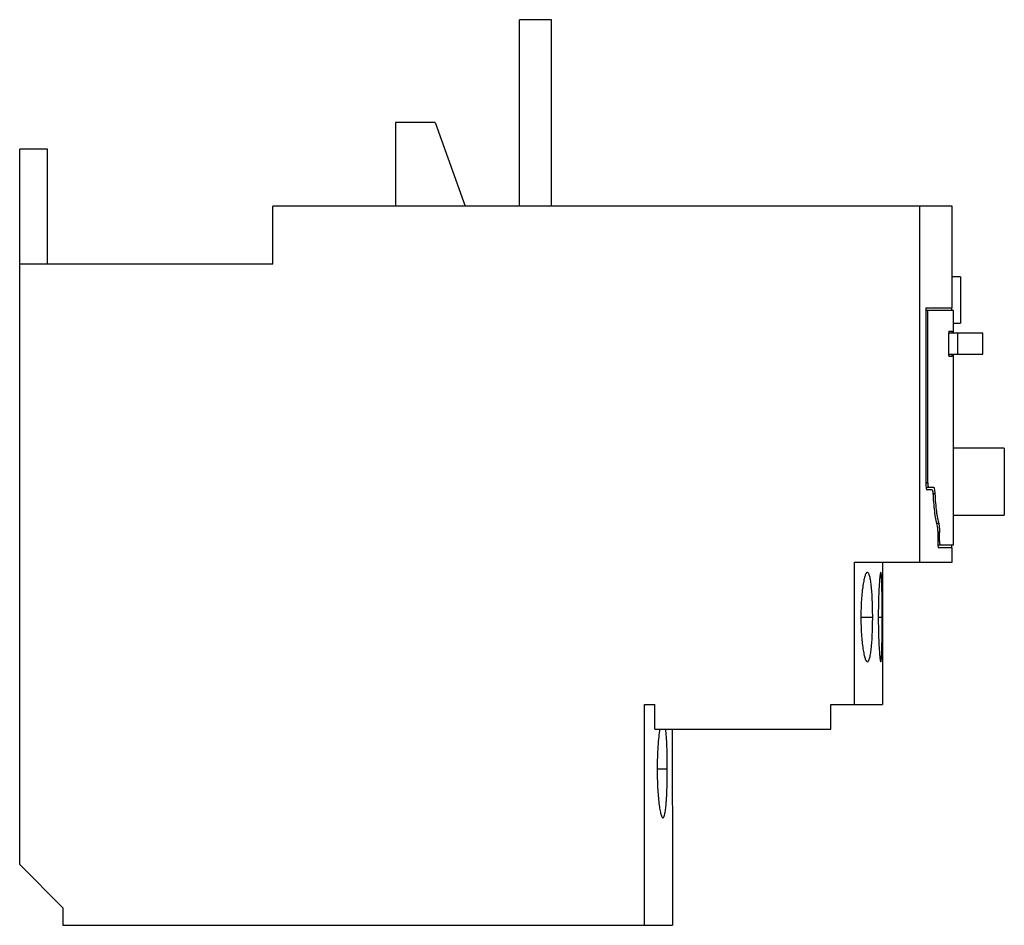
# Model space of a CAD drawing. Header units: millimetres. Extents: x 10.4 to 80.9, y 30.5 to 95.4.
import ezdxf

# ---------------------------------------------------------------- set-up
doc = ezdxf.new("R2010")
doc.units = ezdxf.units.MM
doc.header["$LTSCALE"] = 8.18569
doc.layers.add('00_COMPONENTS_1', color=7, linetype='CONTINUOUS')
doc.layers.add('03_AXES_1', color=7, linetype='CONTINUOUS')

msp = doc.modelspace()

# ---------------------------------------------------------------- linework, layer by layer
at = {"layer": '00_COMPONENTS_1', "color": 7, "linetype": 'Continuous'}
for p, q in [((46.157, 82.017), (46.157, 95.367)), ((48.457, 95.367), (46.158, 95.367)), ((48.457, 82.017), (48.457, 95.367)), ((37.28, 88.017), (37.28, 82.017)), ((40.13, 88.017), (37.28, 88.017)), ((40.13, 88.017), (42.28, 82.017)), ((10.35, 34.867), (10.35, 86.102)), ((12.35, 86.102), (10.35, 86.102)), ((12.35, 77.867), (12.35, 86.102)), ((28.5, 77.867), (28.5, 82.017)), ((77.17, 82.017), (28.5, 82.017)), ((74.847, 56.517), (74.847, 82.017)), ((77.17, 74.742), (77.17, 82.017)), ((28.5, 77.867), (10.35, 77.867)), ((77.75, 76.942), (77.17, 76.942)), ((77.75, 76.942), (77.75, 73.642)), ((75.275, 74.742), (77.17, 74.742)), ((75.275, 74.742), (75.275, 62.192)), ((77.27, 74.532), (75.275, 74.532)), ((75.416, 62.192), (75.416, 74.532)), ((77.142, 74.532), (77.142, 74.742)), ((77.27, 72.922), (77.27, 74.532)), ((77.27, 73.642), (77.75, 73.642)), ((79.37, 72.922), (76.911, 72.922)), ((76.911, 72.852), (76.911, 71.452)), ((76.927, 73.052), (77.162, 73.052)), ((77.57, 71.422), (77.57, 72.922)), ((79.37, 71.422), (79.37, 72.922)), ((76.911, 71.422), (79.37, 71.422)), ((77.27, 57.752), (77.27, 71.422)), ((77.162, 71.252), (76.927, 71.252)), ((80.9, 64.692), (77.27, 64.692)), ((80.9, 64.692), (80.9, 59.892)), ((75.275, 62.192), (75.416, 62.192)), ((75.298, 61.902), (75.817, 61.902)), ((75.715, 61.692), (75.368, 61.692)), ((75.926, 61.403), (75.786, 61.403)), ((76.201, 59.288), (76.05, 59.288)), ((77.27, 59.892), (80.9, 59.892)), ((76.257, 58.647), (76.127, 58.647)), ((76.127, 58.647), (76.127, 58.042)), ((76.257, 58.042), (76.257, 58.647)), ((76.127, 58.042), (76.257, 58.042)), ((76.144, 57.752), (77.27, 57.752)), ((77.17, 57.542), (76.196, 57.542)), ((77.142, 57.542), (77.142, 57.752)), ((77.17, 56.517), (77.17, 57.542)), ((70.17, 56.517), (77.17, 56.517)), ((70.17, 46.317), (70.17, 56.517)), ((72.17, 56.517), (72.17, 46.317)), ((55.12, 46.317), (55.87, 46.317)), ((55.12, 30.517), (55.12, 46.317)), ((55.87, 44.567), (55.87, 46.317)), ((68.47, 46.317), (72.17, 46.317)), ((68.47, 44.567), (68.47, 46.317)), ((55.87, 44.567), (68.47, 44.567)), ((57.12, 38.334), (57.12, 30.517)), ((13.45, 31.767), (10.35, 34.867)), ((13.45, 31.767), (13.45, 30.517)), ((13.45, 30.517), (57.12, 30.517))]:
    msp.add_line(p, q, dxfattribs=at)
for centre, radius, start, end in [((79.181, 72.853), 2.27, 178.19094, 180.04558), ((79.38, 71.452), 2.469, 179.99748, 180.72062)]:
    msp.add_arc(centre, radius, start, end, dxfattribs=at)
for points, knots in [([(76.927, 73.052), (76.926, 73.052), (76.925, 73.049), (76.923, 73.046), (76.922, 73.041), (76.92, 73.031), (76.918, 73.016), (76.916, 72.997), (76.914, 72.967), (76.913, 72.942), (76.912, 72.925)], [0, 0, 0, 0, 0.025015, 0.048144, 0.079288, 0.166099, 0.283736, 0.429067, 0.599063, 1, 1, 1, 1]), ([(77.17, 72.925), (77.17, 72.934), (77.17, 72.951), (77.169, 72.976), (77.168, 72.997), (77.167, 73.016), (77.166, 73.031), (77.165, 73.041), (77.164, 73.046), (77.164, 73.049), (77.163, 73.051), (77.163, 73.052), (77.162, 73.052)], [0, 0, 0, 0, 0.211204, 0.404807, 0.576629, 0.722881, 0.840224, 0.926228, 0.95686, 0.979147, 0.993209, 1, 1, 1, 1]), ([(76.911, 71.421), (76.911, 71.409), (76.912, 71.387), (76.913, 71.355), (76.914, 71.326), (76.916, 71.301), (76.919, 71.281), (76.921, 71.266), (76.923, 71.257), (76.925, 71.253), (76.927, 71.252), (76.927, 71.252)], [0, 0, 0, 0, 0.20101, 0.38946, 0.560205, 0.708412, 0.829161, 0.918713, 0.974839, 0.990647, 1, 1, 1, 1]), ([(77.162, 71.252), (77.163, 71.252), (77.163, 71.253), (77.164, 71.255), (77.165, 71.259), (77.166, 71.264), (77.166, 71.271), (77.167, 71.283), (77.168, 71.301), (77.169, 71.326), (77.17, 71.355), (77.171, 71.387), (77.171, 71.409), (77.171, 71.421)], [0, 0, 0, 0, 0.006512, 0.020986, 0.044181, 0.076146, 0.116712, 0.16554, 0.286521, 0.435387, 0.607473, 0.797593, 1, 1, 1, 1]), ([(75.275, 62.192), (75.275, 62.127), (75.278, 62.034), (75.29, 61.916), (75.301, 61.841), (75.315, 61.779), (75.328, 61.738), (75.341, 61.714), (75.351, 61.699), (75.362, 61.692), (75.368, 61.692)], [0, 0, 0, 0, 0.369884, 0.536922, 0.683553, 0.805013, 0.897988, 0.933253, 0.961322, 1, 1, 1, 1]), ([(75.416, 62.192), (75.416, 62.173), (75.417, 62.135), (75.42, 62.081), (75.425, 62.032), (75.431, 61.988), (75.438, 61.957), (75.444, 61.936), (75.449, 61.924), (75.454, 61.914), (75.459, 61.907), (75.464, 61.903), (75.468, 61.902), (75.47, 61.902)], [0, 0, 0, 0, 0.188316, 0.369655, 0.536536, 0.6831, 0.804503, 0.854598, 0.897291, 0.93252, 0.960545, 0.982309, 1, 1, 1, 1]), ([(75.715, 61.692), (75.72, 61.692), (75.728, 61.687), (75.735, 61.677), (75.744, 61.661), (75.754, 61.633), (75.765, 61.592), (75.774, 61.541), (75.786, 61.456), (75.791, 61.388), (75.793, 61.34)], [0, 0, 0, 0, 0.038835, 0.065936, 0.099624, 0.188126, 0.304583, 0.447247, 0.613345, 1, 1, 1, 1]), ([(75.817, 61.902), (75.82, 61.902), (75.827, 61.9), (75.836, 61.893), (75.845, 61.881), (75.854, 61.866), (75.862, 61.846), (75.87, 61.822), (75.878, 61.795), (75.888, 61.751), (75.9, 61.687), (75.911, 61.601), (75.92, 61.505), (75.925, 61.438), (75.926, 61.403)], [0, 0, 0, 0, 0.018033, 0.039524, 0.066581, 0.100224, 0.140853, 0.188567, 0.243329, 0.304953, 0.447552, 0.613535, 0.799306, 1, 1, 1, 1]), ([(75.926, 61.403), (75.937, 61.182), (75.965, 60.764), (76.018, 60.26), (76.07, 59.901), (76.11, 59.67), (76.152, 59.468), (76.184, 59.345), (76.201, 59.288)], [0, 0, 0, 0, 0.310923, 0.588208, 0.710713, 0.82082, 0.917546, 1, 1, 1, 1]), ([(75.793, 61.34), (75.805, 61.106), (75.834, 60.663), (75.9, 60.046), (75.971, 59.594), (76.035, 59.289), (76.069, 59.158), (76.087, 59.099)], [0, 0, 0, 0, 0.310894, 0.588184, 0.820785, 0.917543, 1, 1, 1, 1]), ([(76.201, 59.288), (76.206, 59.272), (76.214, 59.236), (76.225, 59.176), (76.235, 59.105), (76.246, 58.994), (76.255, 58.84), (76.257, 58.713), (76.257, 58.647)], [0, 0, 0, 0, 0.078036, 0.173561, 0.28494, 0.410259, 0.692975, 1, 1, 1, 1]), ([(76.087, 59.099), (76.095, 59.074), (76.106, 59.012), (76.118, 58.908), (76.126, 58.783), (76.127, 58.693), (76.127, 58.647)], [0, 0, 0, 0, 0.17348, 0.410176, 0.693146, 1, 1, 1, 1]), ([(76.127, 58.042), (76.127, 57.987), (76.13, 57.883), (76.137, 57.779), (76.142, 57.73)], [0, 0, 0, 0, 0.529334, 1, 1, 1, 1]), ([(76.257, 58.042), (76.257, 58.005), (76.259, 57.936), (76.266, 57.855), (76.273, 57.807), (76.278, 57.786), (76.281, 57.774), (76.285, 57.765), (76.289, 57.757), (76.294, 57.752), (76.297, 57.752)], [0, 0, 0, 0, 0.374995, 0.692855, 0.815437, 0.865623, 0.907949, 0.942205, 0.968437, 1, 1, 1, 1]), ([(76.142, 57.73), (76.145, 57.704), (76.15, 57.666), (76.159, 57.62), (76.166, 57.593), (76.173, 57.571), (76.18, 57.554), (76.189, 57.542), (76.196, 57.542)], [0, 0, 0, 0, 0.399757, 0.564914, 0.704557, 0.817232, 0.902629, 1, 1, 1, 1]), ([(71.089, 55.792), (71.054, 55.792), (71.015, 55.748), (70.983, 55.695), (70.953, 55.635), (70.918, 55.542), (70.878, 55.408), (70.84, 55.248), (70.803, 55.062), (70.755, 54.769), (70.705, 54.353), (70.643, 53.598), (70.626, 53.002), (70.626, 52.592)], [0, 0, 0, 0, 0.031482, 0.043696, 0.057873, 0.092252, 0.134683, 0.184948, 0.242731, 0.307565, 0.456156, 0.625394, 1, 1, 1, 1]), ([(71.469, 52.592), (71.469, 53.001), (71.457, 53.596), (71.415, 54.352), (71.378, 54.768), (71.341, 55.062), (71.312, 55.248), (71.281, 55.408), (71.248, 55.542), (71.212, 55.647), (71.18, 55.717), (71.151, 55.756), (71.131, 55.776), (71.111, 55.789), (71.096, 55.792), (71.089, 55.792)], [0, 0, 0, 0, 0.375383, 0.544905, 0.693606, 0.758392, 0.816033, 0.866055, 0.908145, 0.942097, 0.967995, 0.978106, 0.986537, 0.993638, 1, 1, 1, 1]), ([(72.05, 55.792), (72.048, 55.792), (72.041, 55.787), (72.031, 55.766), (72.019, 55.721), (72.004, 55.644), (71.989, 55.539), (71.974, 55.405), (71.959, 55.244), (71.945, 55.058), (71.931, 54.848), (71.918, 54.616), (71.902, 54.27), (71.885, 53.801), (71.873, 53.208), (71.87, 52.8), (71.87, 52.592)], [0, 0, 0, 0, 0.002465, 0.006682, 0.021739, 0.045945, 0.079183, 0.121189, 0.171567, 0.229883, 0.295577, 0.368042, 0.44659, 0.618801, 0.805714, 1, 1, 1, 1]), ([(72.149, 52.592), (72.149, 52.8), (72.149, 53.208), (72.145, 53.801), (72.14, 54.27), (72.134, 54.616), (72.129, 54.848), (72.123, 55.058), (72.116, 55.244), (72.108, 55.405), (72.099, 55.539), (72.089, 55.644), (72.079, 55.721), (72.069, 55.766), (72.059, 55.787), (72.053, 55.792), (72.05, 55.792)], [0, 0, 0, 0, 0.194527, 0.381669, 0.554063, 0.632679, 0.70519, 0.770906, 0.829206, 0.879528, 0.921437, 0.954537, 0.978575, 0.993449, 0.997582, 1, 1, 1, 1]), ([(70.626, 52.592), (70.626, 52.383), (70.632, 51.972), (70.66, 51.377), (70.705, 50.83), (70.755, 50.414), (70.803, 50.121), (70.84, 49.935), (70.878, 49.775), (70.918, 49.641), (70.953, 49.548), (70.983, 49.488), (71.015, 49.435), (71.055, 49.392), (71.089, 49.392)], [0, 0, 0, 0, 0.191001, 0.374758, 0.543962, 0.692452, 0.757274, 0.815089, 0.865422, 0.907919, 0.942321, 0.956486, 0.968674, 1, 1, 1, 1]), ([(71.089, 49.392), (71.123, 49.393), (71.161, 49.436), (71.19, 49.489), (71.217, 49.548), (71.248, 49.641), (71.281, 49.775), (71.312, 49.936), (71.341, 50.122), (71.378, 50.415), (71.415, 50.832), (71.446, 51.379), (71.464, 51.973), (71.469, 52.383), (71.469, 52.592)], [0, 0, 0, 0, 0.030854, 0.04277, 0.056645, 0.090525, 0.132716, 0.182921, 0.240702, 0.305565, 0.45437, 0.62409, 0.808401, 1, 1, 1, 1]), ([(71.87, 52.592), (71.87, 52.383), (71.873, 51.975), (71.885, 51.382), (71.901, 50.913), (71.918, 50.567), (71.931, 50.335), (71.945, 50.125), (71.959, 49.939), (71.974, 49.778), (71.989, 49.644), (72.004, 49.538), (72.019, 49.462), (72.031, 49.417), (72.041, 49.397), (72.048, 49.392), (72.05, 49.392)], [0, 0, 0, 0, 0.194333, 0.381342, 0.553537, 0.632035, 0.704461, 0.770145, 0.828496, 0.878947, 0.921027, 0.954301, 0.978471, 0.993429, 0.997577, 1, 1, 1, 1]), ([(72.05, 49.392), (72.053, 49.392), (72.059, 49.397), (72.068, 49.418), (72.079, 49.463), (72.089, 49.539), (72.099, 49.644), (72.108, 49.778), (72.116, 49.939), (72.123, 50.126), (72.129, 50.336), (72.134, 50.568), (72.14, 50.914), (72.145, 51.382), (72.149, 51.975), (72.149, 52.384), (72.149, 52.592)], [0, 0, 0, 0, 0.002456, 0.006626, 0.021433, 0.04528, 0.078253, 0.12022, 0.170678, 0.229057, 0.294776, 0.367252, 0.445838, 0.618239, 0.805438, 1, 1, 1, 1]), ([(56.213, 44.574), (56.181, 44.389), (56.128, 43.974), (56.071, 43.297), (56.034, 42.53), (56.026, 41.993), (56.026, 41.717)], [0, 0, 0, 0, 0.196375, 0.437657, 0.710634, 1, 1, 1, 1]), ([(56.755, 41.717), (56.755, 41.992), (56.75, 42.528), (56.729, 43.294), (56.694, 43.97), (56.657, 44.385), (56.634, 44.571)], [0, 0, 0, 0, 0.289417, 0.562476, 0.803792, 1, 1, 1, 1]), ([(57.115, 44.574), (57.11, 44.158), (57.098, 43.205), (57.093, 42.253), (57.093, 41.717)], [0, 0, 0, 0, 0.437012, 1, 1, 1, 1]), ([(56.026, 41.717), (56.026, 41.488), (56.032, 41.04), (56.057, 40.39), (56.098, 39.792), (56.144, 39.337), (56.187, 39.016), (56.22, 38.813), (56.254, 38.637), (56.289, 38.491), (56.325, 38.376), (56.357, 38.3), (56.383, 38.256), (56.402, 38.235), (56.42, 38.221), (56.434, 38.217), (56.44, 38.217)], [0, 0, 0, 0, 0.192006, 0.376798, 0.547016, 0.696325, 0.761429, 0.81939, 0.86969, 0.91191, 0.945726, 0.971134, 0.980806, 0.988607, 0.994817, 1, 1, 1, 1]), ([(56.44, 38.217), (56.446, 38.217), (56.459, 38.22), (56.477, 38.234), (56.494, 38.256), (56.51, 38.285), (56.527, 38.323), (56.549, 38.389), (56.575, 38.491), (56.603, 38.637), (56.629, 38.813), (56.653, 39.017), (56.674, 39.247), (56.693, 39.5), (56.716, 39.879), (56.737, 40.392), (56.752, 41.041), (56.755, 41.489), (56.755, 41.717)], [0, 0, 0, 0, 0.005112, 0.01114, 0.018736, 0.028218, 0.039728, 0.053335, 0.086914, 0.128899, 0.179009, 0.236875, 0.301984, 0.373777, 0.451589, 0.622205, 0.807448, 1, 1, 1, 1]), ([(57.093, 41.717), (57.093, 41.341), (57.096, 40.63), (57.105, 39.659), (57.114, 38.971), (57.119, 38.555), (57.12, 38.398), (57.12, 38.334)], [0, 0, 0, 0, 0.333058, 0.630664, 0.861158, 0.943207, 1, 1, 1, 1])]:
    msp.add_open_spline(points, degree=3, knots=knots, dxfattribs=at)
at = {"layer": '03_AXES_1', "color": 254, "linetype": 'Continuous', "true_color": 0xf0ebaf}
for p, q in [((70.626, 52.592), (71.469, 52.592)), ((71.87, 52.592), (72.149, 52.592)), ((56.026, 41.717), (56.755, 41.717)), ((57.093, 41.717), (57.12, 41.717))]:
    msp.add_line(p, q, dxfattribs=at)

doc.saveas('drawing.dxf')
